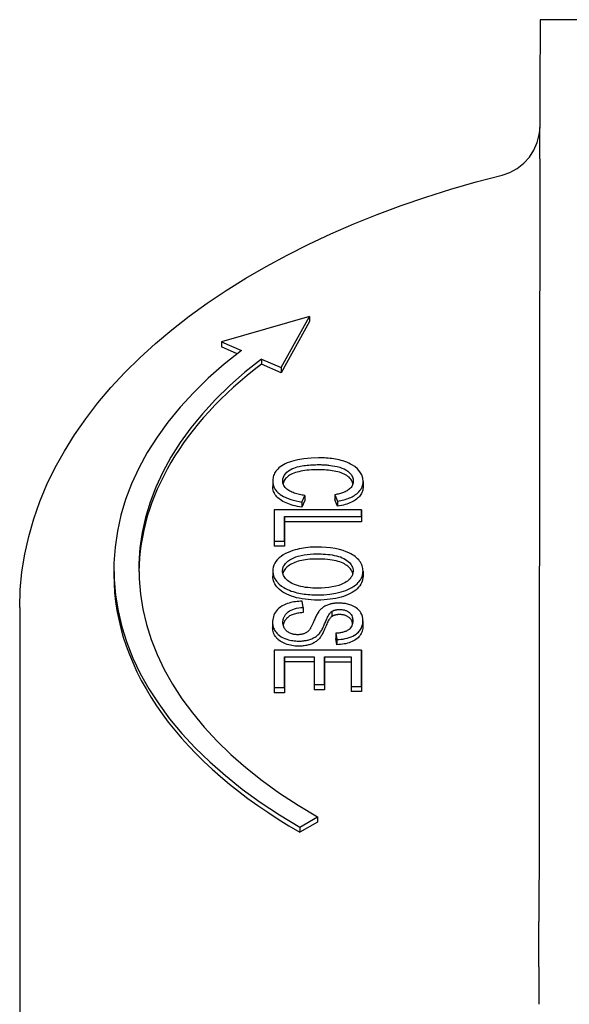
# Model space of a CAD drawing. Header units: millimetres. Extents: x 215 to 497, y 42 to 392.
# Tile 9 of 11: x 434 to 456, y 254 to 293. Entities that reach past the tile are written whole.
import ezdxf

# ---------------------------------------------------------------- set-up
doc = ezdxf.new("R2010")
doc.units = ezdxf.units.MM
doc.layers.add('Detail', color=2, linetype='Continuous')

msp = doc.modelspace()

# ---------------------------------------------------------------- linework, layer by layer
at = {"layer": 'Detail'}
for p, q in [((476.866, 293.121), (454.366, 293.13)), ((445.122, 281.223), (441.598, 280.205)), ((443.997, 279.172), (445.122, 281.223)), ((445.122, 281.019), (443.997, 278.967)), ((445.122, 281.223), (445.122, 281.019)), ((441.598, 280.205), (442.398, 279.861)), ((441.598, 280.205), (441.598, 280)), ((442.227, 279.729), (441.598, 280)), ((443.197, 279.516), (443.997, 279.172)), ((443.197, 279.516), (443.197, 279.311)), ((443.997, 278.967), (443.197, 279.311)), ((443.997, 279.172), (443.997, 278.967)), ((443.655, 274.61), (443.655, 274.406)), ((447.275, 274.606), (447.275, 274.401)), ((444.825, 273.78), (444.943, 274.046)), ((444.943, 273.841), (444.825, 273.575)), ((444.825, 273.78), (444.825, 273.575)), ((444.943, 274.046), (444.943, 273.841)), ((446.146, 274.075), (446.255, 273.813)), ((446.146, 274.075), (446.146, 273.87)), ((446.255, 273.608), (446.146, 273.87)), ((446.255, 273.813), (446.255, 273.608)), ((443.712, 273.464), (443.711, 272.209)), ((447.212, 273.462), (443.712, 273.464)), ((447.212, 273.196), (447.212, 273.462)), ((447.212, 273.462), (447.212, 273.257)), ((444.124, 272.209), (444.126, 273.197)), ((444.126, 272.992), (444.124, 272.004)), ((444.126, 273.197), (447.212, 273.196)), ((444.126, 273.197), (444.126, 272.992)), ((447.212, 272.991), (444.126, 272.992)), ((447.212, 273.257), (447.212, 272.991)), ((447.212, 273.196), (447.212, 272.991)), ((443.711, 272.209), (444.124, 272.209)), ((443.711, 272.209), (443.711, 272.004)), ((444.124, 272.209), (444.124, 272.004)), ((444.124, 272.004), (443.711, 272.004)), ((437.287, 271.077), (437.287, 270.872)), ((443.651, 271.012), (443.651, 270.807)), ((447.271, 271.012), (447.271, 270.807)), ((444.871, 269.551), (444.834, 269.802)), ((433.514, 269.545), (433.514, 250.131)), ((444.871, 269.551), (444.871, 269.346)), ((446.023, 269.393), (446.023, 269.188)), ((447.269, 269.018), (447.269, 268.813)), ((443.648, 268.944), (443.648, 268.74)), ((446.188, 268.516), (446.222, 268.262)), ((446.188, 268.516), (446.188, 268.311)), ((446.222, 268.057), (446.188, 268.311)), ((446.222, 268.262), (446.222, 268.057)), ((443.706, 267.834), (443.704, 266.335)), ((447.206, 267.833), (443.706, 267.834)), ((447.204, 266.379), (447.206, 267.833)), ((447.206, 267.833), (447.206, 267.628)), ((444.118, 266.335), (444.119, 267.568)), ((444.119, 267.568), (444.119, 267.363)), ((444.119, 267.568), (445.309, 267.567)), ((445.309, 267.567), (445.308, 266.455)), ((445.721, 266.455), (445.722, 267.567)), ((445.722, 267.567), (446.792, 267.567)), ((445.722, 267.567), (445.722, 267.362)), ((446.792, 267.567), (446.791, 266.379)), ((447.206, 267.628), (447.204, 266.175)), ((444.119, 267.363), (444.118, 266.13)), ((445.309, 267.363), (444.119, 267.363)), ((445.722, 267.362), (445.721, 266.25)), ((446.792, 267.362), (445.722, 267.362)), ((443.704, 266.335), (443.704, 266.13)), ((443.704, 266.335), (444.118, 266.335)), ((444.118, 266.335), (444.118, 266.13)), ((445.308, 266.455), (445.308, 266.25)), ((445.308, 266.455), (445.721, 266.455)), ((445.721, 266.25), (445.308, 266.25)), ((445.721, 266.455), (445.721, 266.25)), ((446.791, 266.379), (447.204, 266.379)), ((446.791, 266.379), (446.791, 266.175)), ((447.204, 266.379), (447.204, 266.175)), ((444.118, 266.13), (443.704, 266.13)), ((447.204, 266.175), (446.791, 266.175)), ((444.744, 260.742), (445.452, 261.147)), ((445.452, 261.147), (445.452, 260.942)), ((445.452, 260.942), (444.744, 260.537)), ((444.744, 260.742), (444.744, 260.537))]:
    msp.add_line(p, q, dxfattribs=at)
at = {"layer": 'Detail', "flags": 128}
for points in [[(452.846, 286.898), (453.161, 287.006), (453.453, 287.164), (453.716, 287.369), (453.94, 287.613), (454.121, 287.893), (454.254, 288.198), (454.333, 288.519), (454.353, 288.683), (454.357, 288.761), (454.359, 288.803)], [(454.353, 288.021), (454.352, 288.057), (454.352, 288.091), (454.352, 288.124), (454.351, 288.156), (454.351, 288.187), (454.351, 288.218), (454.351, 288.249), (454.351, 288.281), (454.351, 288.312), (454.351, 288.345), (454.352, 288.378), (454.352, 288.413), (454.353, 288.447), (454.353, 288.48), (454.354, 288.512), (454.355, 288.543), (454.355, 288.574), (454.356, 288.604), (454.357, 288.634), (454.357, 288.664), (454.358, 288.693), (454.358, 288.722), (454.358, 288.751), (454.359, 288.78)], [(454.359, 287.546), (454.359, 287.566), (454.359, 287.586), (454.359, 287.606), (454.359, 287.626), (454.359, 287.646), (454.359, 287.666), (454.359, 287.686), (454.359, 287.705), (454.358, 287.725), (454.358, 287.745), (454.358, 287.765), (454.358, 287.784), (454.358, 287.804), (454.358, 287.824), (454.357, 287.844), (454.357, 287.863), (454.357, 287.883), (454.357, 287.903), (454.356, 287.922), (454.356, 287.942), (454.356, 287.962), (454.356, 287.981), (454.355, 288.001), (454.355, 288.02)], [(433.514, 269.545), (433.537, 270.262), (433.605, 270.978), (433.718, 271.691), (433.875, 272.399), (434.076, 273.101), (434.32, 273.796), (434.607, 274.483), (434.935, 275.16), (435.305, 275.826), (435.714, 276.481), (436.161, 277.124), (436.647, 277.754), (437.17, 278.371), (437.729, 278.974), (438.323, 279.563), (438.951, 280.136), (439.613, 280.694), (440.306, 281.236), (441.032, 281.761), (441.787, 282.27), (442.573, 282.761), (443.386, 283.234), (444.227, 283.69), (445.094, 284.126), (445.987, 284.543), (446.904, 284.941), (447.843, 285.319), (448.805, 285.677), (449.787, 286.014), (450.789, 286.33), (451.809, 286.625), (452.846, 286.898)], [(445.492, 275.555), (445.19, 275.545), (444.895, 275.514), (444.655, 275.472), (444.5, 275.435), (444.407, 275.409), (444.32, 275.38), (444.237, 275.348), (444.157, 275.313), (444.082, 275.274), (444.012, 275.233), (443.95, 275.19), (443.896, 275.148), (443.851, 275.105), (443.811, 275.063), (443.778, 275.02), (443.75, 274.976), (443.726, 274.932), (443.706, 274.888), (443.689, 274.842), (443.676, 274.796), (443.667, 274.75), (443.66, 274.704), (443.656, 274.657), (443.655, 274.611)], [(447.275, 274.605), (447.261, 274.739), (447.218, 274.871), (447.144, 274.998), (447.046, 275.112), (446.944, 275.199), (446.851, 275.262), (446.775, 275.305), (446.698, 275.342), (446.621, 275.375), (446.543, 275.404), (446.465, 275.429), (446.389, 275.45), (446.316, 275.469), (446.244, 275.485), (446.172, 275.499), (446.098, 275.511), (446.024, 275.522), (445.949, 275.531), (445.874, 275.538), (445.798, 275.544), (445.722, 275.549), (445.645, 275.552), (445.568, 275.554), (445.492, 275.555)], [(444.053, 274.634), (444.059, 274.707), (444.08, 274.778), (444.114, 274.848), (444.162, 274.915), (444.221, 274.978), (444.284, 275.03), (444.352, 275.073), (444.422, 275.11), (444.494, 275.14), (444.567, 275.166), (444.638, 275.187), (444.707, 275.204), (444.772, 275.218), (444.835, 275.23), (444.899, 275.24), (444.964, 275.249), (445.029, 275.257), (445.095, 275.264), (445.161, 275.269), (445.227, 275.274), (445.294, 275.277), (445.361, 275.279), (445.427, 275.28), (445.494, 275.281)], [(445.494, 275.076), (445.394, 275.075), (445.298, 275.072), (445.204, 275.067), (445.113, 275.061), (445.025, 275.052), (444.94, 275.041), (444.858, 275.029), (444.778, 275.015), (444.702, 274.998), (444.629, 274.98), (444.561, 274.959), (444.497, 274.937), (444.437, 274.912), (444.382, 274.885), (444.331, 274.856), (444.284, 274.825), (444.242, 274.792), (444.204, 274.757), (444.171, 274.721), (444.141, 274.684), (444.116, 274.647), (444.095, 274.608), (444.078, 274.57), (444.066, 274.53)], [(445.494, 275.281), (445.535, 275.28), (445.576, 275.28), (445.617, 275.279), (445.658, 275.277), (445.699, 275.275), (445.74, 275.273), (445.781, 275.27), (445.821, 275.266), (445.862, 275.262), (445.905, 275.258), (445.968, 275.25), (446.05, 275.238), (446.144, 275.222), (446.241, 275.201), (446.336, 275.176), (446.426, 275.145), (446.509, 275.109), (446.585, 275.068), (446.66, 275.018), (446.733, 274.955), (446.798, 274.878), (446.844, 274.791), (446.87, 274.702), (446.878, 274.612)], [(446.866, 274.514), (446.853, 274.562), (446.835, 274.608), (446.811, 274.652), (446.783, 274.694), (446.749, 274.734), (446.71, 274.772), (446.666, 274.808), (446.619, 274.842), (446.568, 274.873), (446.513, 274.902), (446.455, 274.928), (446.394, 274.952), (446.329, 274.973), (446.26, 274.992), (446.188, 275.008), (446.113, 275.023), (446.038, 275.035), (445.962, 275.046), (445.885, 275.055), (445.808, 275.063), (445.73, 275.068), (445.652, 275.073), (445.573, 275.075), (445.494, 275.076)], [(443.655, 274.611), (443.656, 274.574), (443.659, 274.537), (443.665, 274.5), (443.673, 274.464), (443.683, 274.427), (443.696, 274.391), (443.712, 274.355), (443.731, 274.32), (443.752, 274.285), (443.776, 274.251), (443.803, 274.218), (443.833, 274.186), (443.866, 274.153), (443.906, 274.118), (443.955, 274.08), (444.015, 274.04), (444.087, 273.998), (444.173, 273.956), (444.271, 273.916), (444.374, 273.88), (444.482, 273.849), (444.594, 273.822), (444.708, 273.799), (444.825, 273.78)], [(444.943, 274.046), (444.887, 274.054), (444.832, 274.062), (444.777, 274.072), (444.723, 274.083), (444.669, 274.095), (444.617, 274.108), (444.566, 274.123), (444.516, 274.139), (444.469, 274.156), (444.423, 274.175), (444.379, 274.196), (444.337, 274.218), (444.297, 274.242), (444.258, 274.269), (444.221, 274.298), (444.186, 274.329), (444.155, 274.363), (444.127, 274.4), (444.103, 274.437), (444.084, 274.476), (444.07, 274.515), (444.06, 274.554), (444.054, 274.594), (444.053, 274.634)], [(446.878, 274.612), (446.876, 274.576), (446.872, 274.54), (446.864, 274.504), (446.852, 274.468), (446.837, 274.434), (446.818, 274.4), (446.795, 274.367), (446.767, 274.334), (446.736, 274.304), (446.702, 274.277), (446.667, 274.253), (446.631, 274.231), (446.595, 274.211), (446.558, 274.194), (446.522, 274.178), (446.483, 274.163), (446.444, 274.149), (446.403, 274.136), (446.362, 274.124), (446.32, 274.113), (446.277, 274.102), (446.233, 274.092), (446.19, 274.083), (446.146, 274.075)], [(446.255, 273.813), (446.318, 273.824), (446.381, 273.837), (446.442, 273.851), (446.503, 273.866), (446.562, 273.883), (446.62, 273.902), (446.676, 273.922), (446.731, 273.943), (446.783, 273.966), (446.833, 273.991), (446.881, 274.017), (446.928, 274.045), (446.975, 274.076), (447.022, 274.111), (447.067, 274.149), (447.109, 274.191), (447.149, 274.238), (447.184, 274.287), (447.213, 274.339), (447.236, 274.391), (447.254, 274.444), (447.266, 274.497), (447.273, 274.551), (447.275, 274.605)], [(444.825, 273.575), (444.732, 273.59), (444.643, 273.607), (444.557, 273.626), (444.475, 273.646), (444.397, 273.668), (444.322, 273.693), (444.252, 273.719), (444.185, 273.746), (444.121, 273.776), (444.062, 273.808), (444.006, 273.841), (443.955, 273.876), (443.907, 273.913), (443.863, 273.951), (443.823, 273.991), (443.788, 274.031), (443.757, 274.073), (443.73, 274.117), (443.707, 274.162), (443.688, 274.208), (443.674, 274.256), (443.663, 274.305), (443.657, 274.355), (443.655, 274.406)], [(447.275, 274.4), (447.273, 274.351), (447.268, 274.303), (447.258, 274.256), (447.245, 274.21), (447.228, 274.166), (447.208, 274.123), (447.184, 274.082), (447.156, 274.041), (447.124, 274.003), (447.088, 273.965), (447.049, 273.929), (447.006, 273.894), (446.96, 273.861), (446.911, 273.829), (446.859, 273.799), (446.804, 273.771), (446.746, 273.745), (446.684, 273.72), (446.62, 273.697), (446.553, 273.676), (446.483, 273.656), (446.41, 273.639), (446.334, 273.623), (446.255, 273.608)], [(445.415, 271.973), (445.326, 271.972), (445.237, 271.968), (445.148, 271.963), (445.06, 271.955), (444.972, 271.945), (444.885, 271.932), (444.8, 271.918), (444.715, 271.901), (444.632, 271.882), (444.549, 271.86), (444.46, 271.834), (444.366, 271.801), (444.269, 271.762), (444.171, 271.716), (444.075, 271.661), (443.986, 271.6), (443.906, 271.535), (443.837, 271.466), (443.778, 271.395), (443.731, 271.321), (443.695, 271.245), (443.67, 271.169), (443.656, 271.091), (443.651, 271.012)], [(447.271, 271.011), (447.269, 271.063), (447.263, 271.114), (447.254, 271.165), (447.239, 271.216), (447.221, 271.267), (447.197, 271.316), (447.169, 271.365), (447.136, 271.413), (447.098, 271.46), (447.055, 271.505), (447.009, 271.548), (446.958, 271.589), (446.902, 271.629), (446.843, 271.667), (446.779, 271.704), (446.7, 271.744), (446.599, 271.788), (446.475, 271.833), (446.324, 271.876), (446.151, 271.913), (445.972, 271.94), (445.788, 271.959), (445.602, 271.969), (445.415, 271.973)], [(444.048, 271.014), (444.05, 271.052), (444.055, 271.09), (444.063, 271.127), (444.075, 271.165), (444.09, 271.202), (444.109, 271.238), (444.132, 271.273), (444.159, 271.308), (444.189, 271.341), (444.222, 271.374), (444.259, 271.405), (444.299, 271.434), (444.342, 271.463), (444.387, 271.49), (444.44, 271.518), (444.505, 271.548), (444.584, 271.579), (444.677, 271.61), (444.787, 271.638), (444.907, 271.661), (445.031, 271.679), (445.156, 271.69), (445.283, 271.697), (445.41, 271.699)], [(445.41, 271.494), (445.315, 271.493), (445.224, 271.489), (445.135, 271.484), (445.05, 271.476), (444.968, 271.466), (444.889, 271.454), (444.813, 271.439), (444.74, 271.422), (444.67, 271.403), (444.604, 271.382), (444.54, 271.358), (444.48, 271.332), (444.422, 271.304), (444.368, 271.274), (444.319, 271.243), (444.273, 271.211), (444.232, 271.177), (444.195, 271.142), (444.162, 271.107), (444.133, 271.07), (444.108, 271.032), (444.088, 270.992), (444.072, 270.952), (444.06, 270.91)], [(445.41, 271.699), (445.5, 271.698), (445.59, 271.696), (445.68, 271.692), (445.77, 271.686), (445.859, 271.679), (445.947, 271.669), (446.034, 271.656), (446.12, 271.641), (446.204, 271.623), (446.285, 271.601), (446.363, 271.576), (446.435, 271.547), (446.503, 271.514), (446.565, 271.477), (446.623, 271.437), (446.675, 271.395), (446.723, 271.351), (446.764, 271.305), (446.798, 271.258), (446.826, 271.21), (446.847, 271.161), (446.862, 271.111), (446.871, 271.061), (446.873, 271.01)], [(446.861, 270.909), (446.85, 270.948), (446.835, 270.987), (446.815, 271.025), (446.792, 271.063), (446.765, 271.099), (446.735, 271.134), (446.7, 271.169), (446.662, 271.202), (446.62, 271.235), (446.573, 271.267), (446.523, 271.298), (446.469, 271.327), (446.409, 271.353), (446.344, 271.378), (446.273, 271.4), (446.198, 271.419), (446.118, 271.437), (446.032, 271.452), (445.941, 271.465), (445.845, 271.475), (445.744, 271.483), (445.638, 271.489), (445.526, 271.493), (445.41, 271.494)], [(443.651, 271.012), (443.667, 270.872), (443.717, 270.734), (443.801, 270.602), (443.905, 270.488), (444.009, 270.403), (444.098, 270.345), (444.17, 270.306), (444.244, 270.27), (444.319, 270.238), (444.395, 270.21), (444.471, 270.185), (444.546, 270.163), (444.62, 270.144), (444.693, 270.127), (444.766, 270.113), (444.84, 270.099), (444.915, 270.088), (444.99, 270.078), (445.066, 270.07), (445.143, 270.064), (445.22, 270.059), (445.297, 270.055), (445.375, 270.053), (445.453, 270.052)], [(445.459, 270.326), (445.359, 270.327), (445.259, 270.331), (445.16, 270.337), (445.061, 270.346), (444.963, 270.358), (444.867, 270.373), (444.773, 270.392), (444.684, 270.415), (444.602, 270.44), (444.528, 270.468), (444.461, 270.497), (444.4, 270.528), (444.344, 270.561), (444.292, 270.595), (444.245, 270.631), (444.203, 270.668), (444.166, 270.708), (444.133, 270.749), (444.106, 270.792), (444.085, 270.835), (444.068, 270.879), (444.057, 270.923), (444.05, 270.968), (444.048, 271.014)], [(445.453, 270.052), (445.699, 270.059), (445.942, 270.08), (446.178, 270.118), (446.401, 270.172), (446.583, 270.232), (446.72, 270.292), (446.822, 270.347), (446.904, 270.399), (446.973, 270.451), (447.03, 270.501), (447.077, 270.548), (447.114, 270.591), (447.142, 270.627), (447.165, 270.661), (447.186, 270.695), (447.204, 270.729), (447.22, 270.763), (447.234, 270.798), (447.245, 270.833), (447.255, 270.868), (447.262, 270.903), (447.267, 270.939), (447.27, 270.975), (447.271, 271.011)], [(446.873, 271.01), (446.872, 270.978), (446.869, 270.947), (446.863, 270.915), (446.855, 270.884), (446.844, 270.853), (446.831, 270.823), (446.815, 270.793), (446.797, 270.763), (446.776, 270.734), (446.751, 270.705), (446.722, 270.673), (446.687, 270.641), (446.646, 270.607), (446.598, 270.573), (446.543, 270.54), (446.478, 270.506), (446.397, 270.47), (446.298, 270.435), (446.178, 270.402), (446.04, 270.373), (445.898, 270.351), (445.753, 270.337), (445.606, 270.329), (445.459, 270.326)], [(445.453, 269.848), (445.322, 269.849), (445.195, 269.855), (445.071, 269.865), (444.95, 269.878), (444.833, 269.896), (444.719, 269.917), (444.609, 269.942), (444.502, 269.971), (444.4, 270.003), (444.305, 270.039), (444.216, 270.078), (444.133, 270.12), (444.057, 270.166), (443.987, 270.214), (443.924, 270.266), (443.866, 270.321), (443.816, 270.378), (443.772, 270.436), (443.735, 270.496), (443.705, 270.556), (443.681, 270.617), (443.664, 270.68), (443.654, 270.743), (443.651, 270.808)], [(447.271, 270.806), (447.267, 270.737), (447.256, 270.67), (447.238, 270.605), (447.213, 270.541), (447.18, 270.48), (447.14, 270.42), (447.093, 270.361), (447.038, 270.304), (446.977, 270.25), (446.911, 270.199), (446.838, 270.152), (446.761, 270.108), (446.677, 270.067), (446.588, 270.029), (446.493, 269.995), (446.392, 269.964), (446.287, 269.937), (446.178, 269.913), (446.066, 269.893), (445.951, 269.877), (445.832, 269.864), (445.709, 269.855), (445.583, 269.849), (445.453, 269.848)], [(444.834, 269.802), (444.766, 269.8), (444.699, 269.795), (444.632, 269.789), (444.566, 269.781), (444.5, 269.771), (444.436, 269.758), (444.374, 269.744), (444.312, 269.727), (444.245, 269.706), (444.175, 269.68), (444.103, 269.648), (444.031, 269.61), (443.961, 269.567), (443.899, 269.519), (443.845, 269.469), (443.799, 269.417), (443.759, 269.362), (443.727, 269.305), (443.701, 269.247), (443.681, 269.187), (443.666, 269.126), (443.656, 269.066), (443.65, 269.005), (443.648, 268.945)], [(444.062, 268.957), (444.063, 268.981), (444.064, 269.005), (444.067, 269.029), (444.071, 269.053), (444.076, 269.076), (444.082, 269.1), (444.089, 269.123), (444.098, 269.146), (444.108, 269.169), (444.119, 269.192), (444.132, 269.215), (444.146, 269.237), (444.164, 269.263), (444.191, 269.296), (444.226, 269.333), (444.271, 269.373), (444.326, 269.411), (444.387, 269.445), (444.454, 269.473), (444.53, 269.497), (444.612, 269.517), (444.697, 269.532), (444.783, 269.543), (444.871, 269.551)], [(445.543, 269.442), (445.519, 269.414), (445.495, 269.383), (445.473, 269.349), (445.451, 269.314), (445.43, 269.276), (445.409, 269.238), (445.39, 269.198), (445.371, 269.159), (445.353, 269.12), (445.335, 269.081), (445.319, 269.043), (445.303, 269.007), (445.289, 268.972), (445.274, 268.94), (445.26, 268.908), (445.246, 268.878), (445.233, 268.848), (445.22, 268.821), (445.207, 268.794), (445.194, 268.77), (445.182, 268.747), (445.171, 268.727), (445.16, 268.709), (445.15, 268.694)], [(446.304, 269.726), (446.271, 269.726), (446.238, 269.725), (446.206, 269.723), (446.173, 269.721), (446.141, 269.718), (446.11, 269.714), (446.078, 269.709), (446.047, 269.704), (446.016, 269.697), (445.983, 269.69), (445.95, 269.682), (445.916, 269.672), (445.881, 269.66), (445.845, 269.647), (445.809, 269.632), (445.773, 269.615), (445.738, 269.596), (445.705, 269.577), (445.673, 269.556), (445.644, 269.534), (445.616, 269.512), (445.59, 269.489), (445.566, 269.466), (445.543, 269.442)], [(445.55, 268.544), (445.572, 268.573), (445.594, 268.607), (445.615, 268.643), (445.636, 268.682), (445.657, 268.722), (445.677, 268.764), (445.696, 268.807), (445.715, 268.851), (445.734, 268.894), (445.752, 268.937), (445.769, 268.978), (445.786, 269.018), (445.802, 269.056), (445.818, 269.092), (445.833, 269.126), (445.85, 269.16), (445.868, 269.195), (445.886, 269.228), (445.906, 269.261), (445.927, 269.292), (445.948, 269.321), (445.971, 269.347), (445.996, 269.371), (446.023, 269.393)], [(446.023, 269.393), (446.033, 269.399), (446.044, 269.405), (446.054, 269.411), (446.065, 269.416), (446.077, 269.421), (446.088, 269.427), (446.1, 269.431), (446.113, 269.436), (446.125, 269.44), (446.138, 269.444), (446.151, 269.448), (446.165, 269.452), (446.178, 269.455), (446.192, 269.458), (446.206, 269.46), (446.22, 269.462), (446.234, 269.464), (446.248, 269.466), (446.263, 269.467), (446.277, 269.469), (446.292, 269.469), (446.306, 269.47), (446.321, 269.47), (446.335, 269.471)], [(447.269, 269.017), (447.264, 269.1), (447.247, 269.183), (447.22, 269.262), (447.186, 269.33), (447.151, 269.383), (447.12, 269.424), (447.085, 269.462), (447.047, 269.498), (447.003, 269.532), (446.955, 269.564), (446.903, 269.594), (446.85, 269.619), (446.797, 269.641), (446.746, 269.659), (446.697, 269.673), (446.652, 269.685), (446.61, 269.695), (446.568, 269.703), (446.525, 269.71), (446.482, 269.716), (446.438, 269.72), (446.394, 269.724), (446.349, 269.725), (446.304, 269.726)], [(446.335, 269.471), (446.366, 269.47), (446.396, 269.468), (446.426, 269.465), (446.456, 269.461), (446.485, 269.456), (446.513, 269.449), (446.541, 269.441), (446.567, 269.433), (446.592, 269.423), (446.616, 269.412), (446.639, 269.401), (446.661, 269.389), (446.682, 269.376), (446.702, 269.362), (446.725, 269.345), (446.749, 269.323), (446.774, 269.295), (446.798, 269.262), (446.819, 269.222), (446.836, 269.18), (446.847, 269.136), (446.855, 269.093), (446.859, 269.049), (446.86, 269.007)], [(444.871, 269.346), (444.813, 269.341), (444.757, 269.335), (444.704, 269.328), (444.653, 269.32), (444.605, 269.311), (444.559, 269.3), (444.515, 269.288), (444.474, 269.275), (444.435, 269.261), (444.398, 269.246), (444.363, 269.228), (444.33, 269.209), (444.298, 269.188), (444.267, 269.165), (444.239, 269.14), (444.211, 269.114), (444.186, 269.085), (444.162, 269.055), (444.14, 269.024), (444.121, 268.991), (444.105, 268.958), (444.091, 268.924), (444.08, 268.89), (444.072, 268.854)], [(446.023, 269.188), (446.003, 269.173), (445.983, 269.155), (445.963, 269.133), (445.942, 269.108), (445.922, 269.08), (445.901, 269.048), (445.88, 269.013), (445.859, 268.974), (445.838, 268.932), (445.817, 268.886), (445.796, 268.837), (445.775, 268.785), (445.753, 268.732), (445.733, 268.682), (445.712, 268.635), (445.693, 268.591), (445.673, 268.549), (445.654, 268.511), (445.636, 268.475), (445.618, 268.442), (445.6, 268.412), (445.583, 268.385), (445.566, 268.36), (445.55, 268.339)], [(446.335, 269.266), (446.32, 269.266), (446.304, 269.265), (446.289, 269.265), (446.274, 269.264), (446.259, 269.262), (446.245, 269.261), (446.231, 269.259), (446.217, 269.257), (446.203, 269.255), (446.189, 269.252), (446.176, 269.249), (446.163, 269.246), (446.15, 269.243), (446.137, 269.239), (446.125, 269.235), (446.112, 269.231), (446.101, 269.227), (446.089, 269.222), (446.077, 269.217), (446.066, 269.212), (446.055, 269.206), (446.044, 269.2), (446.034, 269.194), (446.023, 269.188)], [(446.86, 269.007), (446.858, 268.958), (446.852, 268.909), (446.84, 268.861), (446.823, 268.813), (446.798, 268.767), (446.77, 268.727), (446.74, 268.695), (446.711, 268.67), (446.685, 268.651), (446.66, 268.635), (446.633, 268.62), (446.605, 268.606), (446.576, 268.593), (446.545, 268.581), (446.512, 268.57), (446.479, 268.56), (446.444, 268.551), (446.409, 268.543), (446.373, 268.537), (446.337, 268.531), (446.3, 268.526), (446.263, 268.522), (446.225, 268.518), (446.188, 268.516)], [(446.222, 268.262), (446.309, 268.265), (446.395, 268.273), (446.479, 268.284), (446.562, 268.299), (446.642, 268.318), (446.72, 268.341), (446.794, 268.368), (446.865, 268.4), (446.932, 268.436), (446.991, 268.475), (447.042, 268.515), (447.085, 268.555), (447.121, 268.595), (447.15, 268.633), (447.174, 268.67), (447.195, 268.707), (447.214, 268.745), (447.229, 268.783), (447.242, 268.822), (447.252, 268.861), (447.259, 268.9), (447.264, 268.939), (447.268, 268.978), (447.269, 269.017)], [(446.852, 268.909), (446.846, 268.939), (446.838, 268.968), (446.828, 268.995), (446.817, 269.021), (446.804, 269.046), (446.79, 269.069), (446.774, 269.091), (446.756, 269.112), (446.736, 269.131), (446.715, 269.148), (446.692, 269.164), (446.669, 269.179), (446.645, 269.193), (446.62, 269.206), (446.594, 269.217), (446.568, 269.227), (446.541, 269.236), (446.514, 269.244), (446.486, 269.251), (446.457, 269.256), (446.428, 269.26), (446.398, 269.263), (446.367, 269.265), (446.335, 269.266)], [(443.648, 268.945), (443.65, 268.901), (443.655, 268.856), (443.662, 268.812), (443.674, 268.768), (443.689, 268.725), (443.708, 268.681), (443.73, 268.639), (443.757, 268.598), (443.787, 268.557), (443.824, 268.514), (443.87, 268.47), (443.925, 268.424), (443.992, 268.379), (444.068, 268.338), (444.143, 268.305), (444.216, 268.278), (444.283, 268.258), (444.343, 268.242), (444.4, 268.23), (444.457, 268.22), (444.516, 268.213), (444.575, 268.207), (444.635, 268.204), (444.696, 268.203)], [(444.696, 267.998), (444.626, 267.999), (444.558, 268.004), (444.491, 268.011), (444.424, 268.021), (444.359, 268.034), (444.295, 268.05), (444.231, 268.068), (444.169, 268.09), (444.109, 268.114), (444.053, 268.141), (444, 268.17), (443.95, 268.202), (443.904, 268.236), (443.861, 268.273), (443.821, 268.312), (443.785, 268.354), (443.753, 268.398), (443.725, 268.443), (443.702, 268.489), (443.683, 268.537), (443.668, 268.586), (443.657, 268.636), (443.651, 268.687), (443.648, 268.74)], [(444.656, 268.458), (444.625, 268.459), (444.594, 268.46), (444.563, 268.463), (444.532, 268.467), (444.502, 268.472), (444.473, 268.478), (444.444, 268.485), (444.414, 268.494), (444.383, 268.504), (444.35, 268.518), (444.316, 268.534), (444.281, 268.553), (444.249, 268.575), (444.219, 268.599), (444.193, 268.624), (444.17, 268.65), (444.149, 268.676), (444.131, 268.704), (444.113, 268.735), (444.097, 268.771), (444.083, 268.81), (444.072, 268.854), (444.064, 268.903), (444.062, 268.957)], [(445.15, 268.694), (445.138, 268.676), (445.125, 268.658), (445.11, 268.64), (445.095, 268.622), (445.079, 268.605), (445.061, 268.588), (445.042, 268.572), (445.022, 268.557), (445, 268.542), (444.976, 268.528), (444.953, 268.516), (444.929, 268.506), (444.905, 268.497), (444.882, 268.489), (444.859, 268.483), (444.837, 268.477), (444.816, 268.473), (444.793, 268.469), (444.771, 268.465), (444.749, 268.463), (444.726, 268.461), (444.703, 268.459), (444.68, 268.458), (444.656, 268.458)], [(447.269, 268.812), (447.267, 268.757), (447.261, 268.704), (447.251, 268.652), (447.237, 268.602), (447.219, 268.554), (447.198, 268.507), (447.172, 268.462), (447.143, 268.418), (447.109, 268.377), (447.073, 268.338), (447.032, 268.302), (446.988, 268.267), (446.939, 268.236), (446.888, 268.207), (446.832, 268.18), (446.773, 268.155), (446.711, 268.134), (446.647, 268.115), (446.581, 268.098), (446.513, 268.085), (446.443, 268.074), (446.371, 268.065), (446.298, 268.06), (446.222, 268.057)], [(444.696, 268.203), (444.73, 268.203), (444.764, 268.204), (444.797, 268.205), (444.831, 268.208), (444.864, 268.211), (444.897, 268.214), (444.93, 268.219), (444.963, 268.224), (444.995, 268.23), (445.027, 268.236), (445.061, 268.244), (445.097, 268.254), (445.136, 268.266), (445.177, 268.28), (445.22, 268.297), (445.263, 268.317), (445.308, 268.34), (445.35, 268.365), (445.39, 268.392), (445.427, 268.421), (445.462, 268.45), (445.494, 268.481), (445.523, 268.512), (445.55, 268.544)], [(445.55, 268.339), (445.526, 268.31), (445.501, 268.283), (445.475, 268.257), (445.447, 268.233), (445.419, 268.209), (445.39, 268.187), (445.359, 268.166), (445.328, 268.147), (445.296, 268.128), (445.262, 268.111), (445.228, 268.096), (445.192, 268.081), (445.156, 268.068), (445.118, 268.056), (445.08, 268.045), (445.041, 268.035), (445.001, 268.026), (444.96, 268.019), (444.918, 268.012), (444.876, 268.007), (444.832, 268.003), (444.788, 268), (444.742, 267.998), (444.696, 267.998)], [(454.318, 256.265), (454.318, 256.294), (454.318, 256.323), (454.319, 256.351), (454.319, 256.38), (454.319, 256.409), (454.32, 256.438), (454.32, 256.466), (454.32, 256.495), (454.321, 256.524), (454.321, 256.553), (454.321, 256.581), (454.321, 256.61), (454.322, 256.639), (454.322, 256.668), (454.322, 256.696), (454.322, 256.725), (454.322, 256.754), (454.322, 256.783), (454.323, 256.812), (454.323, 256.84), (454.323, 256.869), (454.323, 256.898), (454.323, 256.927), (454.323, 256.956)], [(454.319, 255.138), (454.319, 255.18), (454.319, 255.221), (454.319, 255.263), (454.318, 255.306), (454.318, 255.349), (454.317, 255.392), (454.317, 255.436), (454.316, 255.48), (454.316, 255.526), (454.315, 255.572), (454.314, 255.619), (454.314, 255.667), (454.314, 255.716), (454.313, 255.767), (454.313, 255.818), (454.313, 255.868), (454.313, 255.917), (454.313, 255.966), (454.313, 256.014), (454.314, 256.063), (454.314, 256.112), (454.315, 256.162), (454.315, 256.214), (454.316, 256.266)]]:
    msp.add_lwpolyline(points, dxfattribs=at)
at = {"layer": 'Detail'}
for centre, major_axis, ratio, start_param, end_param in [((454.363, 283.63), (0.004, 9.5), 0.000551, 0, 0.43287), ((454.339, 101.623), (-0.081, -210), 0.000551, 3.574462, 3.612349), ((454.339, 101.623), (-0.081, -210), 0.000551, 3.62513, 3.879785), ((462.787, 271.077), (-25.5, 0), 0.573576, 5.639011, 7.067911), ((462.787, 271.077), (-24.5, 0), 0.573576, 5.639011, 7.067911), ((462.787, 270.872), (-24.5, 0), 0.573576, 5.639011, 6.275899), ((462.787, 270.872), (-25.5, 0), 0.573576, 0, 0.784725), ((454.339, 101.623), (-0.081, -210), 0.000551, 3.892566, 3.903026)]:
    msp.add_ellipse(centre, major_axis=major_axis, ratio=ratio, start_param=start_param, end_param=end_param, dxfattribs=at)

doc.saveas('drawing.dxf')
